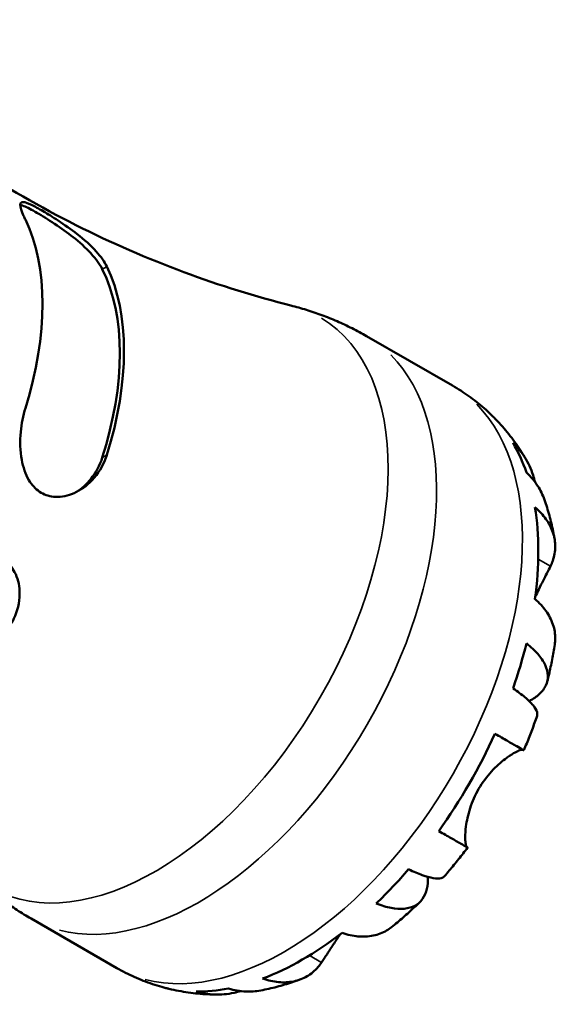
# Model space of a CAD drawing. Header units: millimetres. Extents: x -113 to 666, y 0 to 487.
# Tile 7 of 7: x 606 to 662, y 370 to 473. Entities that reach past the tile are written whole.
import ezdxf

# ---------------------------------------------------------------- set-up
doc = ezdxf.new("R2010")
doc.units = ezdxf.units.MM
doc.layers.add('Visible (ISO)', color=7, linetype='Continuous', lineweight=50)
doc.layers.add('Visible Narrow (ISO)', color=7, linetype='Continuous', lineweight=35)

msp = doc.modelspace()

# ---------------------------------------------------------------- linework, layer by layer
at = {"layer": 'Visible (ISO)'}
for p, q in [((642.134, 439.828), (651.065, 434.685)), ((607.202, 379.167), (616.133, 374.024))]:
    msp.add_line(p, q, dxfattribs=at)
for centre, major_axis, start_param, end_param in [((587.284, 431.025), (14.895, 25.866), 5.0821199, 5.9095869), ((595.769, 426.139), (14.895, 25.866), 5.0821199, 5.9095869), ((595.769, 426.139), (14.59, 25.336), 5.0729182, 5.9187887), ((635.438, 403.295), (17.335, 30.103), 6.1120386, 6.13806), ((635.438, 403.295), (17.335, 30.103), 5.8142502, 5.9628549), ((635.438, 403.295), (17.335, 30.103), 5.3266404, 5.6650664), ((635.438, 403.295), (17.335, 30.103), 5.028852, 5.1774567), ((635.438, 403.295), (17.335, 30.103), 4.5412423, 4.8796683), ((635.438, 403.295), (17.335, 30.103), 4.2434538, 4.3920585), ((635.438, 403.295), (17.335, 30.103), 3.7558441, 4.0942701), ((635.438, 403.295), (-17.335, -30.103), 0.1451253, 0.1672793), ((635.438, 403.295), (-17.335, -30.103), 0.316463, 0.4650677)]:
    msp.add_ellipse(centre, major_axis=major_axis, ratio=0.5780931, start_param=start_param, end_param=end_param, dxfattribs=at)
for points, knots in [([(634.256, 443.021), (630.609, 443.944), (626.862, 445.1), (619.339, 447.897), (615.562, 449.539), (608.158, 453.269), (604.53, 455.358), (597.587, 459.89), (594.272, 462.332), (588.076, 467.436), (585.196, 470.095), (582.567, 472.786)], [0.62203095, 0.62203095, 0.62203095, 0.62203095, 0.68660435, 0.68660435, 0.75117775, 0.75117775, 0.81575116, 0.81575116, 0.88032456, 0.88032456, 0.94489796, 0.94489796, 0.94489796, 0.94489796]), ([(606.609, 451.965), (606.544, 452.099), (606.484, 452.226), (606.2, 452.868), (606.078, 453.256), (606.079, 453.708), (606.172, 453.809), (606.573, 453.787), (606.859, 453.685), (607.595, 453.328), (607.997, 453.107), (608.947, 452.551), (609.475, 452.225), (610.686, 451.431), (611.358, 450.959), (612.742, 449.88), (613.435, 449.26), (614.471, 448.111), (614.851, 447.579), (615.094, 447.078)], [-2.3016633, -2.3016633, -2.3016633, -2.3016633, -2.2328399, -2.2328399, -1.9353558, -1.9353558, -1.67728, -1.67728, -1.4446325, -1.4446325, -1.2520303, -1.2520303, -1.0527457, -1.0527457, -0.8093498, -0.8093498, -0.5124694, -0.5124694, -0.2556652, -0.2556652, -0.2556652, -0.2556652]), ([(606.079, 453.501), (606.185, 453.477), (606.31, 453.437), (606.806, 453.236), (607.28, 452.989), (607.817, 452.68), (608.355, 452.37), (609.001, 451.972), (610.319, 451.093), (610.99, 450.61), (612.236, 449.621), (612.887, 449.04), (613.954, 447.884), (614.368, 447.309), (614.621, 446.806)], [-0.3229871, -0.3229871, -0.3229871, -0.3229871, -0.2279623, -0.2279623, 0, 0, 0, 0.2279623, 0.2279623, 0.4559247, 0.4559247, 0.7171354, 0.7171354, 0.9783462, 0.9783462, 0.9783462, 0.9783462]), ([(634.256, 443.021), (634.791, 442.885), (635.326, 442.735), (636.397, 442.402), (636.932, 442.22), (637.996, 441.824), (638.525, 441.61), (639.576, 441.153), (640.097, 440.908), (641.126, 440.39), (641.634, 440.116), (642.134, 439.828)], [0.62203095, 0.62203095, 0.62203095, 0.62203095, 0.65431765, 0.65431765, 0.68660435, 0.68660435, 0.71889105, 0.71889105, 0.75117775, 0.75117775, 0.78346445, 0.78346445, 0.78346445, 0.78346445]), ([(651.065, 434.685), (651.36, 434.515), (651.651, 434.337), (652.223, 433.968), (652.505, 433.777), (653.056, 433.381), (653.327, 433.176), (653.856, 432.755), (654.115, 432.538), (654.62, 432.093), (654.867, 431.865), (655.107, 431.633)], [0.78346445, 0.78346445, 0.78346445, 0.78346445, 0.81248951, 0.81248951, 0.84151457, 0.84151457, 0.87053963, 0.87053963, 0.89956469, 0.89956469, 0.92858975, 0.92858975, 0.92858975, 0.92858975]), ([(615.094, 427.457), (615.029, 427.248), (614.954, 427.043), (614.506, 425.979), (613.971, 425.213), (612.763, 424.067), (612.114, 423.645), (610.81, 423.147), (610.162, 423.041), (609.016, 423.162), (608.529, 423.333), (607.643, 423.926), (607.271, 424.342), (606.614, 425.455), (606.376, 426.177), (606.066, 427.875), (606.039, 428.878), (606.203, 430.719), (606.365, 431.562), (606.609, 432.344)], [-2.3016633, -2.3016633, -2.3016633, -2.3016633, -2.2328399, -2.2328399, -1.9353558, -1.9353558, -1.67728, -1.67728, -1.4446325, -1.4446325, -1.2520303, -1.2520303, -1.0527457, -1.0527457, -0.8093498, -0.8093498, -0.5124694, -0.5124694, -0.2556652, -0.2556652, -0.2556652, -0.2556652]), ([(655.749, 430.982), (655.985, 430.732), (656.214, 430.477), (656.658, 429.959), (656.873, 429.696), (657.288, 429.162), (657.488, 428.891), (657.874, 428.345), (658.059, 428.068), (658.416, 427.51), (658.587, 427.229), (658.751, 426.945)], [0.95510148, 0.95510148, 0.95510148, 0.95510148, 0.98517537, 0.98517537, 1.01524927, 1.01524927, 1.04532316, 1.04532316, 1.07539706, 1.07539706, 1.10547095, 1.10547095, 1.10547095, 1.10547095]), ([(657.37, 428.711), (657.856, 428.241), (658.276, 427.713), (658.941, 426.653), (659.242, 426.023), (659.538, 425.114), (659.605, 424.87), (659.662, 424.624)], [0.24663133, 0.24663133, 0.24663133, 0.24663133, 0.48086683, 0.48086683, 0.72155826, 0.72155826, 0.80787219, 0.80787219, 0.80787219, 0.80787219]), ([(614.621, 427.185), (614.368, 426.39), (613.954, 425.608), (612.987, 424.412), (612.475, 423.957), (611.942, 423.613)], [0.93121978, 0.93121978, 0.93121978, 0.93121978, 1.19243054, 1.19243054, 1.40482075, 1.40482075, 1.40482075, 1.40482075]), ([(660.642, 422.792), (660.464, 423.304), (660.221, 423.791), (659.639, 424.692), (659.239, 425.178), (658.766, 425.62)], [7.03656556, 7.03656556, 7.03656556, 7.03656556, 7.24877453, 7.24877453, 7.48301003, 7.48301003, 7.48301003, 7.48301003]), ([(660.642, 422.792), (660.737, 422.52), (660.826, 422.247), (660.994, 421.701), (661.073, 421.428), (661.222, 420.882), (661.292, 420.608), (661.423, 420.062), (661.484, 419.788), (661.598, 419.241), (661.65, 418.968), (661.698, 418.694)], [1.24891708, 1.24891708, 1.24891708, 1.24891708, 1.27668729, 1.27668729, 1.30445749, 1.30445749, 1.33222769, 1.33222769, 1.35999789, 1.35999789, 1.3877681, 1.3877681, 1.3877681, 1.3877681]), ([(659.65, 422.021), (660.112, 421.616), (660.5, 421.184), (661.099, 420.345), (661.359, 419.861), (661.693, 418.871), (661.768, 418.366), (661.761, 417.435), (661.676, 416.923), (661.433, 416.241), (661.357, 416.06), (661.27, 415.883)], [0.2466526, 0.2466526, 0.2466526, 0.2466526, 0.4782847, 0.4782847, 0.719161, 0.719161, 0.9600372, 0.9600372, 1.2041939, 1.2041939, 1.2929685, 1.2929685, 1.2929685, 1.2929685]), ([(595.769, 413.568), (595.917, 413.729), (596.073, 413.887), (596.933, 414.712), (597.742, 415.32), (599.338, 416.24), (600.12, 416.585), (601.603, 416.979), (602.305, 417.054), (603.507, 416.9), (604.004, 416.723), (604.882, 416.135), (605.235, 415.73), (605.81, 414.665), (605.976, 413.985), (606.044, 412.427), (605.88, 411.534), (605.241, 409.97), (604.809, 409.283), (604.254, 408.682)], [-2.3016633, -2.3016633, -2.3016633, -2.3016633, -2.2328399, -2.2328399, -1.9353558, -1.9353558, -1.67728, -1.67728, -1.4446325, -1.4446325, -1.2520303, -1.2520303, -1.0527457, -1.0527457, -0.8093498, -0.8093498, -0.5124694, -0.5124694, -0.2556652, -0.2556652, -0.2556652, -0.2556652]), ([(661.27, 415.883), (661.158, 415.655), (661.031, 415.402), (660.77, 414.887), (660.64, 414.633), (660.357, 414.076), (660.205, 413.774), (659.926, 413.208), (659.803, 412.953), (659.681, 412.692)], [-0.9517945, -0.9517945, -0.9517945, -0.9517945, -0.82810392, -0.82810392, -0.72197938, -0.72197938, -0.6093562, -0.6093562, -0.52106998, -0.52106998, -0.52106998, -0.52106998]), ([(661.712, 407.705), (661.746, 407.921), (661.763, 408.134), (661.768, 408.801), (661.693, 409.306), (661.359, 410.295), (661.099, 410.78), (660.5, 411.619), (660.112, 412.051), (659.65, 412.456)], [6.8525961, 6.8525961, 6.8525961, 6.8525961, 6.95905479, 6.95905479, 7.19993104, 7.19993104, 7.44080729, 7.44080729, 7.67243936, 7.67243936, 7.67243936, 7.67243936]), ([(658.766, 407.839), (659.239, 407.467), (659.639, 407.087), (660.258, 406.376), (660.529, 405.982), (660.891, 405.205), (660.983, 404.823), (661.007, 404.146), (660.942, 403.788), (660.632, 403.115), (660.386, 402.801), (659.825, 402.289), (659.471, 402.043), (659.049, 401.823)], [0.2466313, 0.2466313, 0.2466313, 0.2466313, 0.4808668, 0.4808668, 0.7215583, 0.7215583, 0.9622497, 0.9622497, 1.2034231, 1.2034231, 1.4445964, 1.4445964, 1.6676457, 1.6676457, 1.6676457, 1.6676457]), ([(661.713, 407.705), (661.673, 407.446), (661.631, 407.188), (661.541, 406.671), (661.493, 406.414), (661.393, 405.899), (661.341, 405.642), (661.231, 405.129), (661.174, 404.872), (661.055, 404.361), (660.993, 404.106), (660.929, 403.851)], [1.76421559, 1.76421559, 1.76421559, 1.76421559, 1.79125248, 1.79125248, 1.81828937, 1.81828937, 1.84532626, 1.84532626, 1.87236315, 1.87236315, 1.89940004, 1.89940004, 1.89940004, 1.89940004]), ([(659.869, 400.278), (659.91, 400.402), (659.907, 400.542), (659.811, 400.88), (659.678, 401.119), (659.242, 401.648), (658.941, 401.939), (658.276, 402.496), (657.856, 402.811), (657.37, 403.14)], [6.58932187, 6.58932187, 6.58932187, 6.58932187, 6.76739167, 6.76739167, 7.0080831, 7.0080831, 7.24877453, 7.24877453, 7.48301003, 7.48301003, 7.48301003, 7.48301003]), ([(659.869, 400.278), (659.787, 400.037), (659.703, 399.797), (659.53, 399.317), (659.442, 399.077), (659.262, 398.6), (659.17, 398.361), (658.982, 397.886), (658.887, 397.649), (658.691, 397.177), (658.592, 396.941), (658.49, 396.706)], [2.02692449, 2.02692449, 2.02692449, 2.02692449, 2.05300701, 2.05300701, 2.07908954, 2.07908954, 2.10517206, 2.10517206, 2.13125458, 2.13125458, 2.15733711, 2.15733711, 2.15733711, 2.15733711]), ([(655.483, 398.426), (655.981, 398.14), (656.422, 397.887), (657.146, 397.471), (657.491, 397.273), (658.028, 396.966), (658.221, 396.856), (658.433, 396.737), (658.489, 396.706), (658.49, 396.706)], [0.24665264, 0.24665264, 0.24665264, 0.24665264, 0.47828472, 0.47828472, 0.71916096, 0.71916096, 0.96003721, 0.96003721, 1.164661, 1.164661, 1.164661, 1.164661]), ([(658.397, 396.757), (658.383, 396.761), (658.367, 396.762), (658.268, 396.763), (658.143, 396.732), (657.826, 396.601), (657.644, 396.511), (657.173, 396.237), (656.873, 396.039), (656.094, 395.446), (655.604, 395.013), (654.639, 393.961), (654.178, 393.346), (653.792, 392.677)], [-0.92044597, -0.92044597, -0.92044597, -0.92044597, -0.88733056, -0.88733056, -0.74139622, -0.74139622, -0.6125463, -0.6125463, -0.45336973, -0.45336973, -0.23160122, -0.23160122, 0, 0, 0, 0]), ([(653.792, 392.677), (653.419, 392.031), (653.123, 391.349), (652.685, 389.99), (652.549, 389.331), (652.419, 388.338), (652.397, 387.975), (652.393, 387.424), (652.404, 387.219), (652.448, 386.875), (652.482, 386.749), (652.539, 386.645), (652.558, 386.624), (652.577, 386.613)], [0, 0, 0, 0, 0.22381444, 0.22381444, 0.45164106, 0.45164106, 0.61259483, 0.61259483, 0.742717, 0.742717, 0.88991705, 0.88991705, 0.95432377, 0.95432377, 0.95432377, 0.95432377]), ([(652.577, 386.613), (652.606, 386.595), (652.625, 386.584), (652.659, 386.562), (652.601, 386.594), (652.371, 386.724), (652.178, 386.834), (651.641, 387.141), (651.296, 387.338), (650.572, 387.754), (650.131, 388.008), (649.633, 388.294)], [6.6261235, 6.6261235, 6.6261235, 6.6261235, 6.7148981, 6.7148981, 6.9590548, 6.9590548, 7.199931, 7.199931, 7.4408073, 7.4408073, 7.6724394, 7.6724394, 7.6724394, 7.6724394]), ([(652.64, 386.574), (652.487, 386.368), (652.333, 386.164), (652.022, 385.759), (651.864, 385.558), (651.547, 385.157), (651.386, 384.959), (651.063, 384.564), (650.9, 384.368), (650.57, 383.979), (650.404, 383.786), (650.236, 383.594)], [2.55502553, 2.55502553, 2.55502553, 2.55502553, 2.58110995, 2.58110995, 2.60719438, 2.60719438, 2.63327881, 2.63327881, 2.65936323, 2.65936323, 2.68544766, 2.68544766, 2.68544766, 2.68544766]), ([(607.202, 379.167), (606.702, 379.455), (606.21, 379.757), (605.245, 380.387), (604.772, 380.715), (603.849, 381.393), (603.398, 381.744), (602.522, 382.466), (602.096, 382.837), (601.271, 383.596), (600.871, 383.984), (600.486, 384.378)], [3.92505711, 3.92505711, 3.92505711, 3.92505711, 3.95734381, 3.95734381, 3.98963051, 3.98963051, 4.02191721, 4.02191721, 4.05420392, 4.05420392, 4.08649062, 4.08649062, 4.08649062, 4.08649062]), ([(648.5, 383.512), (648.517, 383.05), (648.479, 382.632), (648.316, 381.896), (648.166, 381.523), (647.736, 380.914), (647.457, 380.676), (646.856, 380.355), (646.478, 380.241), (645.622, 380.162), (645.144, 380.197), (644.217, 380.375), (643.686, 380.529), (643.127, 380.751)], [6.0677914, 6.0677914, 6.0677914, 6.0677914, 6.2850449, 6.2850449, 6.5262183, 6.5262183, 6.7673917, 6.7673917, 7.0080831, 7.0080831, 7.2487745, 7.2487745, 7.48301, 7.48301, 7.48301, 7.48301]), ([(646.496, 384.305), (647.025, 384.05), (647.509, 383.847), (648.325, 383.553), (648.729, 383.439), (649.408, 383.331), (649.683, 383.337), (650.026, 383.427), (650.148, 383.495), (650.236, 383.594)], [0.24663133, 0.24663133, 0.24663133, 0.24663133, 0.48086683, 0.48086683, 0.72155826, 0.72155826, 0.9622497, 0.9622497, 1.13956135, 1.13956135, 1.13956135, 1.13956135]), ([(647.671, 380.89), (647.482, 380.707), (647.292, 380.526), (646.908, 380.167), (646.715, 379.989), (646.325, 379.638), (646.128, 379.464), (645.732, 379.12), (645.533, 378.95), (645.13, 378.614), (644.927, 378.448), (644.723, 378.284)], [2.81301283, 2.81301283, 2.81301283, 2.81301283, 2.84006163, 2.84006163, 2.86711043, 2.86711043, 2.89415923, 2.89415923, 2.92120803, 2.92120803, 2.94825684, 2.94825684, 2.94825684, 2.94825684]), ([(639.373, 377.529), (639.244, 377.344), (639.119, 377.161), (638.763, 376.632), (638.545, 376.297), (638.113, 375.634), (637.907, 375.314), (637.62, 374.879), (637.528, 374.739), (637.441, 374.609)], [-3.71417543, -3.71417543, -3.71417543, -3.71417543, -3.64484802, -3.64484802, -3.51212432, -3.51212432, -3.36499213, -3.36499213, -3.28860194, -3.28860194, -3.28860194, -3.28860194]), ([(639.574, 377.684), (640.157, 377.488), (640.726, 377.369), (641.754, 377.273), (642.304, 377.292), (643.331, 377.501), (643.807, 377.691), (644.381, 378.03), (644.554, 378.15), (644.722, 378.285)], [0.24665264, 0.24665264, 0.24665264, 0.24665264, 0.47828472, 0.47828472, 0.71916096, 0.71916096, 0.96003721, 0.96003721, 1.06487199, 1.06487199, 1.06487199, 1.06487199]), ([(637.441, 374.609), (637.33, 374.445), (637.212, 374.288), (636.74, 373.734), (636.339, 373.402), (635.534, 372.927), (635.058, 372.737), (634.031, 372.528), (633.481, 372.509), (632.453, 372.605), (631.884, 372.723), (631.301, 372.92)], [6.6261235, 6.6261235, 6.6261235, 6.6261235, 6.7148981, 6.7148981, 6.9590548, 6.9590548, 7.199931, 7.199931, 7.4408073, 7.4408073, 7.6724394, 7.6724394, 7.6724394, 7.6724394]), ([(620.801, 372.06), (620.48, 372.151), (620.159, 372.249), (619.52, 372.463), (619.203, 372.578), (618.573, 372.825), (618.26, 372.956), (617.641, 373.234), (617.334, 373.382), (616.728, 373.691), (616.428, 373.854), (616.133, 374.024)], [3.77993182, 3.77993182, 3.77993182, 3.77993182, 3.80895688, 3.80895688, 3.83798193, 3.83798193, 3.86700699, 3.86700699, 3.89603205, 3.89603205, 3.92505711, 3.92505711, 3.92505711, 3.92505711]), ([(635.195, 372.815), (634.933, 372.72), (634.67, 372.629), (634.138, 372.455), (633.87, 372.371), (633.33, 372.212), (633.058, 372.136), (632.509, 371.993), (632.232, 371.926), (631.674, 371.8), (631.393, 371.741), (631.11, 371.687)], [3.32449681, 3.32449681, 3.32449681, 3.32449681, 3.35228184, 3.35228184, 3.38006687, 3.38006687, 3.4078519, 3.4078519, 3.43563693, 3.43563693, 3.46342196, 3.46342196, 3.46342196, 3.46342196]), ([(626.557, 371.261), (626.229, 371.262), (625.899, 371.271), (625.236, 371.304), (624.904, 371.327), (624.236, 371.39), (623.902, 371.43), (623.231, 371.525), (622.896, 371.581), (622.224, 371.709), (621.889, 371.782), (621.554, 371.863)], [3.60696377, 3.60696377, 3.60696377, 3.60696377, 3.63704399, 3.63704399, 3.66712422, 3.66712422, 3.69720444, 3.69720444, 3.72728467, 3.72728467, 3.75736489, 3.75736489, 3.75736489, 3.75736489]), ([(629.027, 371.625), (628.8, 371.556), (628.568, 371.496), (627.648, 371.299), (626.95, 371.244), (625.698, 371.287), (625.03, 371.385), (624.379, 371.569)], [6.92693514, 6.92693514, 6.92693514, 6.92693514, 7.0080831, 7.0080831, 7.24877453, 7.24877453, 7.48301003, 7.48301003, 7.48301003, 7.48301003]), ([(627.748, 371.895), (628.368, 371.708), (628.99, 371.606), (630.053, 371.556), (630.586, 371.589), (631.11, 371.688)], [0.24663133, 0.24663133, 0.24663133, 0.24663133, 0.48086683, 0.48086683, 0.68895836, 0.68895836, 0.68895836, 0.68895836])]:
    msp.add_open_spline(points, degree=3, knots=knots, dxfattribs=at)
for points in [[(655.748, 430.982), (655.662, 431.074), (655.574, 431.164), (655.483, 431.252)], [(621.242, 371.944), (621.345, 371.915), (621.449, 371.888), (621.554, 371.863)]]:
    msp.add_open_spline(points, degree=3, dxfattribs=at)
at = {"layer": 'Visible Narrow (ISO)'}
for p, q in [((614.645, 446.82), (615.071, 447.065)), ((615.071, 427.444), (614.645, 427.198)), ((661.206, 415.92), (660.054, 416.583)), ((652.43, 386.697), (649.787, 388.219)), ((637.377, 374.645), (636.242, 375.299))]:
    msp.add_line(p, q, dxfattribs=at)
for centre, major_axis, start_param, end_param in [((620.131, 412.11), (17.107, 29.708), 3.1533821, 6.2713958), ((624.668, 409.497), (-17.466, -30.33), 0.1570796, 2.984513), ((633.599, 404.354), (17.466, 30.33), 3.2986723, 6.1261057)]:
    msp.add_ellipse(centre, major_axis=major_axis, ratio=0.5780931, start_param=start_param, end_param=end_param, dxfattribs=at)

doc.saveas('drawing.dxf')
